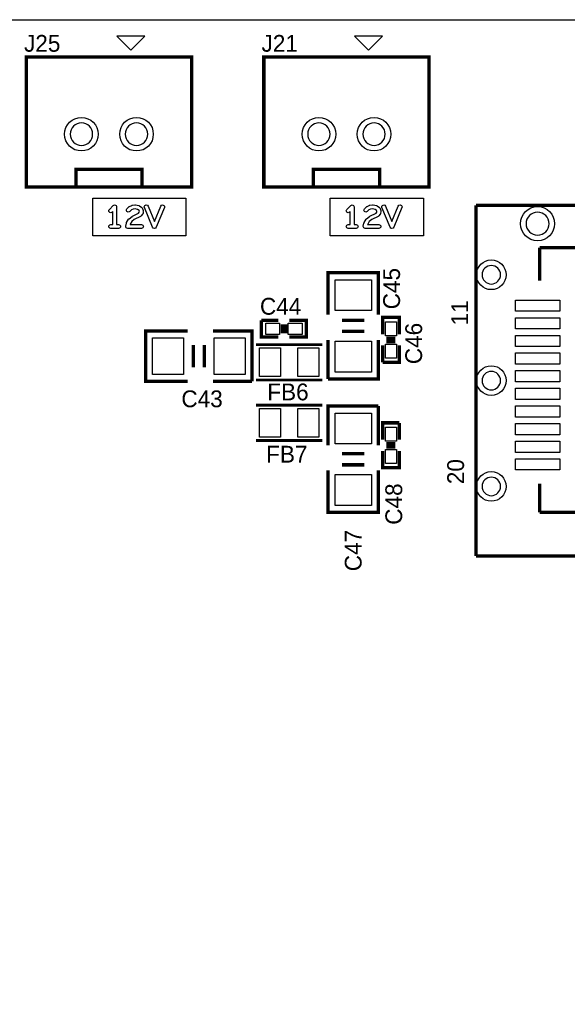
# Model space of a CAD drawing. Extents: x 0 to 260, y 0 to 180.
# Tile 26 of 28: x 190 to 215, y 136 to 180. Entities that reach past the tile are written whole.
import ezdxf

# ---------------------------------------------------------------- set-up
doc = ezdxf.new("R2010")
doc.units = 0
for name, color, linetype in [('BG_DRILLHOLE', 193, 'CONTINUOUS'), ('BG_OUTLINE', 253, 'CONTINUOUS'), ('BG_SILKSCREEN_TOP', 6, 'CONTINUOUS'), ('PG_SILKSCREEN_TOP', 254, 'CONTINUOUS'), ('PIN_TOP', 96, 'CONTINUOUS'), ('RD_SILKSCREEN_TOP', 85, 'CONTINUOUS')]:
    doc.layers.add(name, color=color, linetype=linetype)

msp = doc.modelspace()

# ---------------------------------------------------------------- linework, layer by layer
at = {"layer": 'BG_DRILLHOLE'}
for points in [[(193.303398, 175.146208, 1), (192.287398, 175.146208, 1)], [(195.802758, 175.146208, 1), (194.786758, 175.146208, 1)], [(204.07757, 175.146208, 1), (203.06157, 175.146208, 1)], [(206.57693, 175.146208, 1), (205.56093, 175.146208, 1)], [(214.008462, 171.087034, 1), (212.967062, 171.087034, 1)], [(211.808822, 168.768014, 1), (210.970622, 168.768014, 1)], [(211.808822, 163.967414, 1), (210.970622, 163.967414, 1)], [(211.808822, 159.166814, 1), (210.970622, 159.166814, 1)]]:
    msp.add_lwpolyline(points, format="xyb", close=True, dxfattribs=at)
at = {"layer": 'BG_OUTLINE'}
msp.add_lwpolyline([(0, 180.34), (254, 180.34), (254, 0), (0, 0)], close=True, dxfattribs=at)
at = {"layer": 'BG_SILKSCREEN_TOP'}
for points in [[(193.308224, 172.23867), (197.534784, 172.23867), (197.534784, 170.54195), (193.308224, 170.54195)], [(204.082396, 172.23867), (208.308956, 172.23867), (208.308956, 170.54195), (204.082396, 170.54195)]]:
    msp.add_lwpolyline(points, close=True, dxfattribs=at)
for points in [[(194.06235, 171.733972), (194.24015, 171.911772, -0.198914), (194.302888, 171.937934, -0.414214), (194.391788, 171.849034), (194.391788, 171.048934), (194.480688, 171.048934, -1), (194.480688, 170.871134), (194.125088, 170.871134, -1), (194.125088, 171.048934), (194.213988, 171.048934), (194.213988, 171.634404), (194.187826, 171.608496, -0.198914), (194.125088, 171.582334, -0.414214), (194.036188, 171.671234, -0.198914)], [(195.104766, 171.92244), (195.223384, 171.937172, -0.030834), (195.234306, 171.937934, -0.04967), (195.251832, 171.936156), (195.399914, 171.906438, -0.105478), (195.43395, 171.891706), (195.537582, 171.817792, -0.158614), (195.570348, 171.773596), (195.600066, 171.684696, -0.080555), (195.604638, 171.656502, -0.040959), (195.603368, 171.642024), (195.588636, 171.553124, -0.128769), (195.570348, 171.511976), (195.510912, 171.437808, -0.107872), (195.481448, 171.413932), (195.193158, 171.269914), (195.079874, 171.181522), (195.006722, 171.059856), (195.004436, 171.048934), (195.515738, 171.048934, -1), (195.515738, 170.871134), (194.893438, 170.871134, -0.414214), (194.804538, 170.960034, -0.054723), (194.80657, 170.979338), (194.836288, 171.112688, -0.080613), (194.846956, 171.139104), (194.935856, 171.287186, -0.092394), (194.957446, 171.31157), (195.090796, 171.415456, -0.049259), (195.105528, 171.424854), (195.38442, 171.5643), (195.417186, 171.60494), (195.424298, 171.649136), (195.410836, 171.689776), (195.34632, 171.736004), (195.231004, 171.759118), (195.139056, 171.747688), (195.062856, 171.714922), (194.985894, 171.638214, -0.198914), (194.923156, 171.612052, -0.414214), (194.834256, 171.700952, -0.198914), (194.860418, 171.76369), (194.949318, 171.85259, -0.09542), (194.977004, 171.87164), (195.080636, 171.91609, -0.07052)], [(196.106288, 171.191174), (196.394578, 171.883324, -0.302386), (196.47662, 171.937934, -0.414214), (196.56552, 171.849034, -0.09902), (196.558662, 171.814744), (196.18833, 170.925744, -0.302386), (196.106288, 170.871134, -0.302386), (196.024246, 170.925744), (195.653914, 171.814744, -0.09902), (195.647056, 171.849034, -0.414214), (195.735956, 171.937934, -0.302386), (195.817998, 171.883324)], [(204.836522, 171.733972), (205.014322, 171.911772, -0.198914), (205.07706, 171.937934, -0.414214), (205.16596, 171.849034), (205.16596, 171.048934), (205.25486, 171.048934, -1), (205.25486, 170.871134), (204.89926, 170.871134, -1), (204.89926, 171.048934), (204.98816, 171.048934), (204.98816, 171.634404), (204.961998, 171.608496, -0.198914), (204.89926, 171.582334, -0.414214), (204.81036, 171.671234, -0.198914)], [(205.878938, 171.92244), (205.997556, 171.937172, -0.030834), (206.008478, 171.937934, -0.04967), (206.026004, 171.936156), (206.174086, 171.906438, -0.105478), (206.208122, 171.891706), (206.311754, 171.817792, -0.158614), (206.34452, 171.773596), (206.374238, 171.684696, -0.080555), (206.37881, 171.656502, -0.040959), (206.37754, 171.642024), (206.362808, 171.553124, -0.128769), (206.34452, 171.511976), (206.285084, 171.437808, -0.107872), (206.25562, 171.413932), (205.96733, 171.269914), (205.854046, 171.181522), (205.780894, 171.059856), (205.778608, 171.048934), (206.28991, 171.048934, -1), (206.28991, 170.871134), (205.66761, 170.871134, -0.414214), (205.57871, 170.960034, -0.054723), (205.580742, 170.979338), (205.61046, 171.112688, -0.080613), (205.621128, 171.139104), (205.710028, 171.287186, -0.092394), (205.731618, 171.31157), (205.864968, 171.415456, -0.049259), (205.8797, 171.424854), (206.158592, 171.5643), (206.191358, 171.60494), (206.19847, 171.649136), (206.185008, 171.689776), (206.120492, 171.736004), (206.005176, 171.759118), (205.913228, 171.747688), (205.837028, 171.714922), (205.760066, 171.638214, -0.198914), (205.697328, 171.612052, -0.414214), (205.608428, 171.700952, -0.198914), (205.63459, 171.76369), (205.72349, 171.85259, -0.09542), (205.751176, 171.87164), (205.854808, 171.91609, -0.07052)], [(206.88046, 171.191174), (207.16875, 171.883324, -0.302386), (207.250792, 171.937934, -0.414214), (207.339692, 171.849034, -0.09902), (207.332834, 171.814744), (206.962502, 170.925744, -0.302386), (206.88046, 170.871134, -0.302386), (206.798418, 170.925744), (206.428086, 171.814744, -0.09902), (206.421228, 171.849034, -0.414214), (206.510128, 171.937934, -0.302386), (206.59217, 171.883324)]]:
    msp.add_lwpolyline(points, format="xyb", close=True, dxfattribs=at)
at = {"layer": 'PG_SILKSCREEN_TOP'}
for points in [[(195.675758, 179.591208), (194.405758, 179.591208), (195.040758, 178.956208)], [(206.44993, 179.591208), (205.17993, 179.591208), (205.81493, 178.956208)]]:
    msp.add_lwpolyline(points, close=True, dxfattribs=at)
for points, const_width in [([(190.296038, 178.646328), (197.794118, 178.646328), (197.794118, 172.745908), (190.296038, 172.745908), (190.296038, 178.646328)], 0.1524), ([(201.07021, 178.646328), (208.56829, 178.646328), (208.56829, 172.745908), (201.07021, 172.745908), (201.07021, 178.646328)], 0.1524), ([(192.543938, 172.745908), (192.543938, 173.546008), (195.546218, 173.546008), (195.546218, 172.745908)], 0.1524), ([(203.31811, 172.745908), (203.31811, 173.546008), (206.32039, 173.546008), (206.32039, 172.745908)], 0.1524), ([(210.688682, 171.917614), (259.687822, 171.917614)], 0.1524), ([(210.688682, 156.017214), (210.688682, 171.917614)], 0.1524), ([(213.589362, 169.997374), (213.589362, 168.498774)], 0.1524), ([(221.587822, 169.997374), (213.589362, 169.997374)], 0.1524), ([(203.981304, 166.95928), (203.981304, 168.86428), (206.267304, 168.86428), (206.267304, 166.95928)], 0.1524), ([(201.724768, 165.940232), (200.962768, 165.940232), (200.962768, 166.702232)], 0.1524), ([(200.962768, 166.702232), (201.724768, 166.702232)], 0.1524), ([(201.902568, 166.524432), (201.902568, 166.118032)], 0.1524), ([(202.054968, 166.524432), (202.054968, 166.118032)], 0.1524), ([(202.232768, 166.702232), (202.994768, 166.702232), (202.994768, 165.940232), (202.232768, 165.940232)], 0.1524), ([(204.616304, 166.70528), (205.632304, 166.70528)], 0.1524), ([(206.45628, 166.07028), (206.45628, 166.83228), (207.21828, 166.83228), (207.21828, 166.07028)], 0.1524), ([(197.61454, 163.933632), (195.70954, 163.933632), (195.70954, 166.219632), (197.61454, 166.219632)], 0.1524), ([(198.75754, 166.219632), (200.53554, 166.219632), (200.53554, 163.933632)], 0.1524), ([(204.616304, 166.19728), (205.632304, 166.19728)], 0.1524), ([(206.267304, 165.81628), (206.267304, 164.03828), (203.981304, 164.03828)], 0.1524), ([(203.981304, 164.03828), (203.981304, 165.81628)], 0.1524), ([(206.63408, 165.89248), (207.04048, 165.89248)], 0.1524), ([(206.63408, 165.74008), (207.04048, 165.74008)], 0.1524), ([(197.86854, 164.568632), (197.86854, 165.584632)], 0.1524), ([(198.37654, 164.568632), (198.37654, 165.584632)], 0.1524), ([(203.718668, 165.60038), (200.716388, 165.60038)], 0.127), ([(207.21828, 165.56228), (207.21828, 164.80028), (206.45628, 164.80028)], 0.1524), ([(206.45628, 164.80028), (206.45628, 165.56228)], 0.1524), ([(200.53554, 163.933632), (198.75754, 163.933632)], 0.1524), ([(200.716388, 164.00018), (203.718668, 164.00018)], 0.127), ([(203.718668, 162.852608), (200.716388, 162.852608)], 0.127), ([(203.981304, 161.036508), (203.981304, 162.814508), (206.267304, 162.814508)], 0.1524), ([(206.267304, 162.814508), (206.267304, 161.036508)], 0.1524), ([(206.45628, 161.290508), (206.45628, 162.052508), (207.21828, 162.052508)], 0.1524), ([(207.21828, 162.052508), (207.21828, 161.290508)], 0.1524), ([(200.716388, 161.252408), (203.718668, 161.252408)], 0.127), ([(207.21828, 160.782508), (207.21828, 160.020508), (206.45628, 160.020508), (206.45628, 160.782508)], 0.1524), ([(207.04048, 161.112708), (206.63408, 161.112708)], 0.1524), ([(207.04048, 160.960308), (206.63408, 160.960308)], 0.1524), ([(205.632304, 160.655508), (204.616304, 160.655508)], 0.1524), ([(206.267304, 159.893508), (206.267304, 157.988508), (203.981304, 157.988508), (203.981304, 159.893508)], 0.1524), ([(205.632304, 160.147508), (204.616304, 160.147508)], 0.1524), ([(213.589362, 157.998414), (213.589362, 159.298894)], 0.1524), ([(221.587822, 157.998414), (213.589362, 157.998414)], 0.1524), ([(259.687822, 156.017214), (210.688682, 156.017214)], 0.1524)]:
    msp.add_lwpolyline(points, dxfattribs=dict(at, const_width=const_width))
at = {"layer": 'PIN_TOP'}
for points in [[(205.949804, 167.14978), (204.298804, 167.14978), (204.298804, 168.54678), (205.949804, 168.54678)], [(214.491062, 167.621712), (214.491062, 167.113712), (212.484462, 167.113712), (212.484462, 167.621712)], [(207.09128, 166.00678), (206.58328, 166.00678), (206.58328, 166.64178), (207.09128, 166.64178)], [(214.491062, 166.821612), (214.491062, 166.313612), (212.484462, 166.313612), (212.484462, 166.821612)], [(201.153268, 166.067232), (201.153268, 166.575232), (201.788268, 166.575232), (201.788268, 166.067232)], [(202.169268, 166.067232), (202.169268, 166.575232), (202.804268, 166.575232), (202.804268, 166.067232)], [(197.42404, 165.902132), (197.42404, 164.251132), (196.02704, 164.251132), (196.02704, 165.902132)], [(200.21804, 165.902132), (200.21804, 164.251132), (198.82104, 164.251132), (198.82104, 165.902132)], [(205.949804, 164.35578), (204.298804, 164.35578), (204.298804, 165.75278), (205.949804, 165.75278)], [(214.491062, 166.021512), (214.491062, 165.513512), (212.484462, 165.513512), (212.484462, 166.021512)], [(200.868788, 164.15004), (200.868788, 165.45052), (201.818748, 165.45052), (201.818748, 164.15004)], [(202.616308, 164.15004), (202.616308, 165.45052), (203.566268, 165.45052), (203.566268, 164.15004)], [(207.09128, 164.99078), (206.58328, 164.99078), (206.58328, 165.62578), (207.09128, 165.62578)], [(214.491062, 165.221666), (214.491062, 164.713666), (212.484462, 164.713666), (212.484462, 165.221666)], [(214.491062, 164.421566), (214.491062, 163.913566), (212.484462, 163.913566), (212.484462, 164.421566)], [(214.491062, 163.621466), (214.491062, 163.113466), (212.484462, 163.113466), (212.484462, 163.621466)], [(200.868788, 161.402268), (200.868788, 162.702748), (201.818748, 162.702748), (201.818748, 161.402268)], [(202.616308, 161.402268), (202.616308, 162.702748), (203.566268, 162.702748), (203.566268, 161.402268)], [(214.491062, 162.82162), (214.491062, 162.31362), (212.484462, 162.31362), (212.484462, 162.82162)], [(204.298804, 162.497008), (205.949804, 162.497008), (205.949804, 161.100008), (204.298804, 161.100008)], [(206.58328, 161.862008), (207.09128, 161.862008), (207.09128, 161.227008), (206.58328, 161.227008)], [(214.491062, 162.02152), (214.491062, 161.51352), (212.484462, 161.51352), (212.484462, 162.02152)], [(206.58328, 160.846008), (207.09128, 160.846008), (207.09128, 160.211008), (206.58328, 160.211008)], [(214.491062, 161.221674), (214.491062, 160.713674), (212.484462, 160.713674), (212.484462, 161.221674)], [(214.491062, 160.421574), (214.491062, 159.913574), (212.484462, 159.913574), (212.484462, 160.421574)], [(204.298804, 159.703008), (205.949804, 159.703008), (205.949804, 158.306008), (204.298804, 158.306008)]]:
    msp.add_lwpolyline(points, close=True, dxfattribs=at)
for centre, radius in [((192.795398, 175.146208), 0.762), ((195.294758, 175.146208), 0.762), ((203.56957, 175.146208), 0.762), ((206.06893, 175.146208), 0.762), ((213.487762, 171.087034), 0.7747), ((211.389722, 168.768014), 0.6731), ((211.389722, 163.967414), 0.6731), ((211.389722, 159.166814), 0.6731)]:
    msp.add_circle(centre, radius, dxfattribs=at)

# ---------------------------------------------------------------- texts
at = {"layer": 'PG_SILKSCREEN_TOP', "width": 1.003333}
for s, p in [('11', (210.3374, 166.47033)), ('20', (210.151726, 159.2707))]:
    msp.add_text(s, height=0.762, rotation=90, dxfattribs=at).set_placement(p)
at = {"layer": 'RD_SILKSCREEN_TOP', "width": 1.003333}
for s, p in [('J25', (190.192406, 178.885342)), ('J21', (200.966578, 178.885342)), ('C44', (200.894442, 166.958264)), ('C43', (197.329806, 162.761168)), ('FB6', (201.226674, 163.07308)), ('FB7', (201.175874, 160.249108))]:
    msp.add_text(s, height=0.762, dxfattribs=at).set_placement(p)
for s, p in [('C45', (207.247236, 167.202866)), ('C46', (208.24952, 164.713666)), ('C48', (207.34528, 157.429454)), ('C47', (205.505304, 155.321254))]:
    msp.add_text(s, height=0.762, rotation=90, dxfattribs=at).set_placement(p)

doc.saveas('drawing.dxf')
